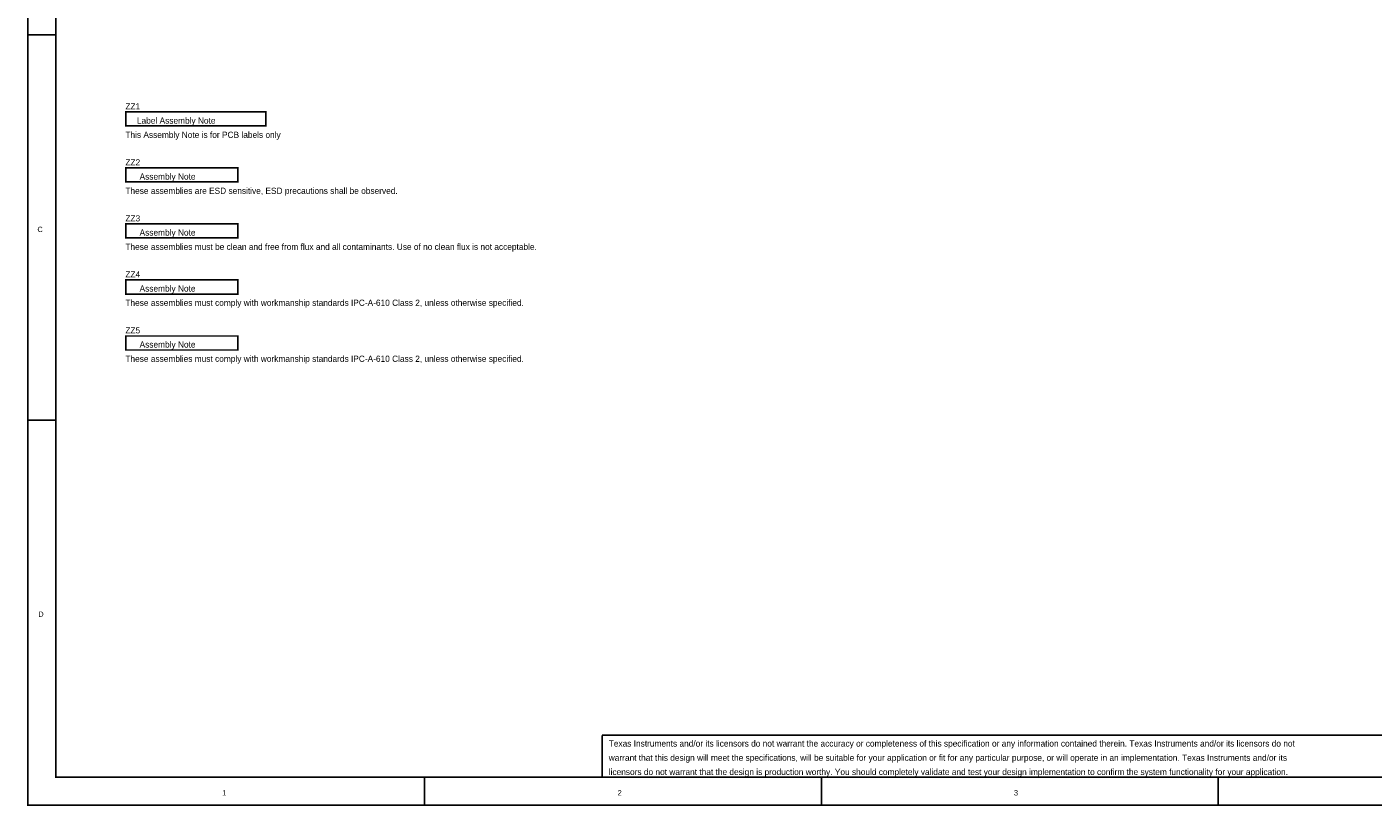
# Model space of a CAD drawing. Header units: inches. Extents: x 0 to 17, y 0 to 11.
# Tile 1 of 14: x 0 to 9.6, y 0 to 5.6. Entities that reach past the tile are written whole.
import ezdxf

# ---------------------------------------------------------------- set-up
doc = ezdxf.new("R2010")
doc.units = ezdxf.units.IN
doc.header["$MEASUREMENT"] = 0
doc.layers.add('Sheet', color=255, linetype='Continuous')

msp = doc.modelspace()

# ---------------------------------------------------------------- linework, layer by layer
at = {"layer": 'Sheet'}
for points in [[(0.0008, 11, 0.0118, 0.0118, 0), (17, 11, 0.0118, 0.0118, 0), (17, 0, 0.0118, 0.0118, 0), (0.0008, 0, 0.0118, 0.0118, 0), (0.0008, 11, 0.0118, 0.0118, 0)], [(0.0008, 11, 0.0039, 0.0039, 0), (0.0008, 0, 0.0039, 0.0039, 0), (17, 0, 0.0039, 0.0039, 0), (17, 11, 0.0039, 0.0039, 0), (0.0008, 11, 0.0039, 0.0039, 0), (0.0008, 11, 0.0039, 0.0039, 0)], [(0.2006, 10.7994, 0.0118, 0.0118, 0), (16.8002, 10.7994, 0.0118, 0.0118, 0), (16.8002, 0.1998, 0.0118, 0.0118, 0), (0.2006, 0.1998, 0.0118, 0.0118, 0), (0.2006, 10.7994, 0.0118, 0.0118, 0)], [(0.2006, 10.7994, 0.0039, 0.0039, 0), (0.2006, 0.1998, 0.0039, 0.0039, 0), (16.8002, 0.1998, 0.0039, 0.0039, 0), (16.8002, 10.7994, 0.0039, 0.0039, 0), (0.2006, 10.7994, 0.0039, 0.0039, 0), (0.2006, 10.7994, 0.0039, 0.0039, 0)], [(0.7005, 4.9497, 0.0118, 0.0118, 0), (1.7008, 4.9497, 0.0118, 0.0118, 0), (1.7008, 4.8498, 0.0118, 0.0118, 0), (0.7005, 4.8498, 0.0118, 0.0118, 0), (0.7005, 4.9497, 0.0118, 0.0118, 0)], [(0.7005, 4.9497, 0.0039, 0.0039, 0), (0.7005, 4.8498, 0.0039, 0.0039, 0), (1.7008, 4.8498, 0.0039, 0.0039, 0), (1.7008, 4.9497, 0.0039, 0.0039, 0), (0.7005, 4.9497, 0.0039, 0.0039, 0), (0.7005, 4.9497, 0.0039, 0.0039, 0)], [(0.7005, 4.5496, 0.0118, 0.0118, 0), (1.5006, 4.5496, 0.0118, 0.0118, 0), (1.5006, 4.4497, 0.0118, 0.0118, 0), (0.7005, 4.4497, 0.0118, 0.0118, 0), (0.7005, 4.5496, 0.0118, 0.0118, 0)], [(0.7005, 4.5496, 0.0039, 0.0039, 0), (0.7005, 4.4497, 0.0039, 0.0039, 0), (1.5006, 4.4497, 0.0039, 0.0039, 0), (1.5006, 4.5496, 0.0039, 0.0039, 0), (0.7005, 4.5496, 0.0039, 0.0039, 0), (0.7005, 4.5496, 0.0039, 0.0039, 0)], [(0.7005, 4.15, 0.0118, 0.0118, 0), (1.5006, 4.15, 0.0118, 0.0118, 0), (1.5006, 4.0497, 0.0118, 0.0118, 0), (0.7005, 4.0497, 0.0118, 0.0118, 0), (0.7005, 4.15, 0.0118, 0.0118, 0)], [(0.7005, 4.15, 0.0039, 0.0039, 0), (0.7005, 4.0497, 0.0039, 0.0039, 0), (1.5006, 4.0497, 0.0039, 0.0039, 0), (1.5006, 4.15, 0.0039, 0.0039, 0), (0.7005, 4.15, 0.0039, 0.0039, 0), (0.7005, 4.15, 0.0039, 0.0039, 0)], [(0.7005, 3.7499, 0.0118, 0.0118, 0), (1.5006, 3.7499, 0.0118, 0.0118, 0), (1.5006, 3.6496, 0.0118, 0.0118, 0), (0.7005, 3.6496, 0.0118, 0.0118, 0), (0.7005, 3.7499, 0.0118, 0.0118, 0)], [(0.7005, 3.7499, 0.0039, 0.0039, 0), (0.7005, 3.6496, 0.0039, 0.0039, 0), (1.5006, 3.6496, 0.0039, 0.0039, 0), (1.5006, 3.7499, 0.0039, 0.0039, 0), (0.7005, 3.7499, 0.0039, 0.0039, 0), (0.7005, 3.7499, 0.0039, 0.0039, 0)], [(0.7005, 3.3499, 0.0118, 0.0118, 0), (1.5006, 3.3499, 0.0118, 0.0118, 0), (1.5006, 3.25, 0.0118, 0.0118, 0), (0.7005, 3.25, 0.0118, 0.0118, 0), (0.7005, 3.3499, 0.0118, 0.0118, 0)], [(0.7005, 3.3499, 0.0039, 0.0039, 0), (0.7005, 3.25, 0.0039, 0.0039, 0), (1.5006, 3.25, 0.0039, 0.0039, 0), (1.5006, 3.3499, 0.0039, 0.0039, 0), (0.7005, 3.3499, 0.0039, 0.0039, 0), (0.7005, 3.3499, 0.0039, 0.0039, 0)]]:
    msp.add_lwpolyline(points, format="xyseb", close=True, dxfattribs=at)
for points in [[(0.0008, 5.5, 0.0118, 0.0118, 0), (0.2006, 5.5, 0.0118, 0.0118, 0)], [(0.0008, 2.75, 0.0118, 0.0118, 0), (0.2006, 2.75, 0.0118, 0.0118, 0)], [(4.1005, 0.5, 0.0118, 0.0118, 0), (11.5999, 0.5, 0.0118, 0.0118, 0)], [(4.1005, 0.5, 0.0118, 0.0118, 0), (4.1005, 0.1998, 0.0118, 0.0118, 0)], [(2.8339, 0, 0.0118, 0.0118, 0), (2.8339, 0.1998, 0.0118, 0.0118, 0)], [(5.6669, 0, 0.0118, 0.0118, 0), (5.6669, 0.1998, 0.0118, 0.0118, 0)], [(8.5, 0, 0.0118, 0.0118, 0), (8.5, 0.1998, 0.0118, 0.0118, 0)]]:
    msp.add_lwpolyline(points, format="xyseb", dxfattribs=at)

# ---------------------------------------------------------------- texts
for s, height, p in [('ZZ1', 0.04441, (0.6978, 4.9671)), ('Label Assembly Note', 0.044406, (0.7802, 4.8656)), ('This Assembly Note is for PCB labels only', 0.044406, (0.6978, 4.7641)), ('ZZ2', 0.04441, (0.6978, 4.5675)), ('Assembly Note', 0.044406, (0.7993, 4.466)), ('These assemblies are ESD sensitive, ESD precautions shall be observed.', 0.044406, (0.6978, 4.3645)), ('ZZ3', 0.04441, (0.6978, 4.1678)), ('C', 0.0381, (0.0698, 4.0917)), ('Assembly Note', 0.044406, (0.7993, 4.0663)), ('These assemblies must be clean and free from flux and all contaminants. Use of no clean flux is not acceptable.', 0.044406, (0.6978, 3.9648)), ('ZZ4', 0.04441, (0.6978, 3.7682)), ('Assembly Note', 0.044406, (0.7993, 3.6667)), ('These assemblies must comply with workmanship standards IPC-A-610 Class 2, unless otherwise specified.', 0.044406, (0.6978, 3.5652)), ('ZZ5', 0.04441, (0.6978, 3.3685)), ('Assembly Note', 0.044406, (0.7993, 3.267)), ('These assemblies must comply with workmanship standards IPC-A-610 Class 2, unless otherwise specified.', 0.044406, (0.6978, 3.1655)), ('D', 0.0381, (0.0761, 1.3449)), ('Texas Instruments and/or its licensors do not warrant the accuracy or completeness of this specification or any information contained therein. Texas Instruments and/or its licensors do not ', 0.044406, (4.1485, 0.4187)), ('warrant that this design will meet the specifications, will be suitable for your application or fit for any particular purpose, or will operate in an implementation. Texas Instruments and/or its ', 0.044406, (4.1485, 0.3172)), ('licensors do not warrant that the design is production worthy. You should completely validate and test your design implementation to confirm the system functionality for your application.', 0.044406, (4.1485, 0.2157)), ('1', 0.0381, (1.3892, 0.0698)), ('2', 0.0381, (4.2119, 0.0698)), ('3', 0.0381, (7.041, 0.0698))]:
    msp.add_text(s, height=height, dxfattribs=at).set_placement(p)

doc.saveas('drawing.dxf')
